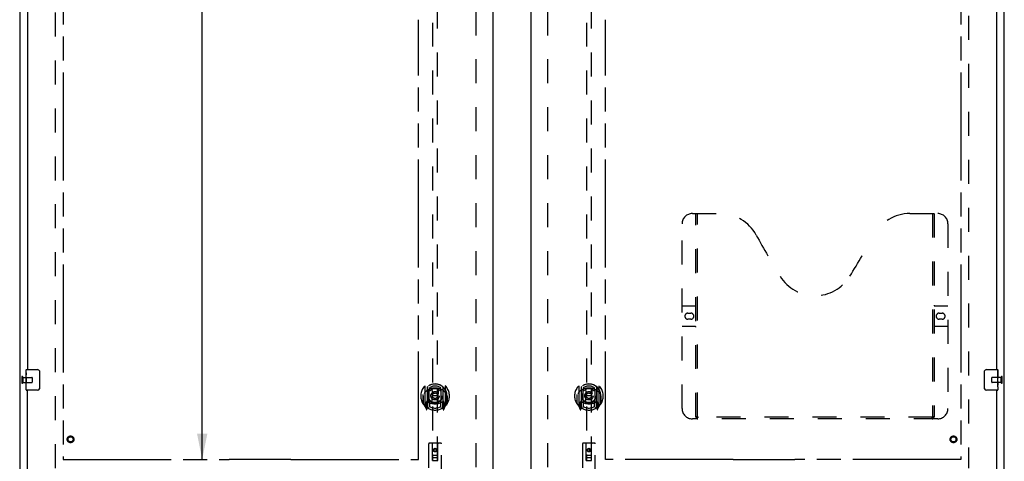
# Model space of a CAD drawing. Header units: inches. Extents: x 0 to 212, y 0 to 138.
# Tile 6 of 20: x 44 to 92, y 46 to 68. Entities that reach past the tile are written whole.
import ezdxf

# ---------------------------------------------------------------- set-up
doc = ezdxf.new("R2010")
doc.units = ezdxf.units.IN
doc.header["$LTSCALE"] = 11.6875
doc.header["$MEASUREMENT"] = 0
doc.linetypes.add('HIDDEN', pattern=[0.2, 0.1, -0.1])
doc.linetypes.add('PHANTOM', pattern=[0.8, 0.45, -0.05, 0.1, -0.05, 0.1, -0.05])
doc.layers.get('0').update_dxf_attribs({"linetype": 'CONTINUOUS'})
for name, color, linetype in [('02___PRT_ALL_AXES', 7, 'CONTINUOUS'), ('AVAILABLE_DOOR_SPACE', 7, 'CONTINUOUS'), ('DEFAULT_2', 8, 'HIDDEN'), ('DIMENSIONS', 7, 'CONTINUOUS')]:
    doc.layers.add(name, color=color, linetype=linetype)
doc.styles.get("Standard").update_dxf_attribs({"font": 'arial.ttf'})
doc.dimstyles.new('DIMSTYLE_1', dxfattribs={"dimtxt": 0.9375, "dimasz": 1.25, "dimexe": 0.09, "dimexo": 0.07, "dimgap": 0.0375, "dimtad": 0, "dimtih": 1, "dimtoh": 1, "dimzin": 4, "dimdsep": 46, "dimtxsty": 'Standard', "dimblk": '_FILLED', "dimblk1": '_FILLED', "dimblk2": '_FILLED', "dimcen": 0.09, "dimazin": 1, "dimtfac": 1, "dimtdec": 3, "dimtofl": 0, "dimtmove": 0, "dimatfit": 3, "dimldrblk": '_FILLED', "dimfxl": 0, "dimtolj": 1, "dimtzin": 4, "dimarcsym": 0})

# ---------------------------------------------------------------- blocks, each defined once
blk = doc.blocks.new('_FILLED')
at = {"color": 0, "linetype": 'ByBlock'}
blk.add_solid([(0, 0), (-1, 0.2), (-1, -0.2)], dxfattribs=at)
blk = doc.blocks.new('*D10')
at = {"layer": 'DIMENSIONS', "color": 2, "linetype": 'Continuous'}
for p, q in [((63.235, 81.335), (61.037, 81.335)), ((66.86, 81.335), (69.36, 81.335))]:
    blk.add_line(p, q, dxfattribs=at)
at = {"layer": 'DIMENSIONS', "color": 2, "linetype": 'Continuous', "xscale": 1.25, "yscale": 1.25, "zscale": 1.25}
blk.add_blockref('_FILLED', (63.235, 81.335), dxfattribs=at)
at = {"layer": 'DIMENSIONS', "color": 2, "linetype": 'Continuous', "xscale": 1.25, "yscale": 1.25, "zscale": 1.25, "rotation": 180}
blk.add_blockref('_FILLED', (66.86, 81.335), dxfattribs=at)
at = {"layer": 'DIMENSIONS', "color": 2, "linetype": 'Continuous', "insert": (60.568, 81.804), "char_height": 0.9375, "width": 2.54763, "attachment_point": 3, "line_spacing_factor": 0.9}
blk.add_mtext('3.63', dxfattribs=at)
blk = doc.blocks.new('*D11')
at = {"layer": 'DIMENSIONS', "color": 2, "linetype": 'Continuous'}
for p, q in [((52.779, 102.375), (51.57, 102.375)), ((52.695, 102.375), (52.695, 75.188)), ((52.695, 46.125), (52.695, 71.907))]:
    blk.add_line(p, q, dxfattribs=at)
at = {"layer": 'DIMENSIONS', "color": 2, "linetype": 'Continuous', "xscale": 1.25, "yscale": 1.25, "zscale": 1.25}
for p, rotation in [((52.695, 102.375), 90), ((52.695, 46.125), 270)]:
    blk.add_blockref('_FILLED', p, dxfattribs=dict(at, rotation=rotation))
at = {"layer": 'DIMENSIONS', "color": 2, "linetype": 'Continuous', "insert": (52.695, 74.719), "char_height": 0.9375, "width": 3.27602, "attachment_point": 2, "line_spacing_factor": 0.9}
blk.add_mtext('56.25\\Ptyp.', dxfattribs=at)
blk = doc.blocks.new('*D12')
at = {"layer": 'DIMENSIONS', "color": 2, "linetype": 'Continuous'}
for p, q in [((52.695, 46.125), (52.695, 48.625)), ((52.695, 45), (52.695, 42.337)), ((52.695, 42.337), (53.789, 42.337))]:
    blk.add_line(p, q, dxfattribs=at)
at = {"layer": 'DIMENSIONS', "color": 2, "linetype": 'Continuous', "xscale": 1.25, "yscale": 1.25, "zscale": 1.25}
for p, rotation in [((52.695, 46.125), 270), ((52.695, 45), 90)]:
    blk.add_blockref('_FILLED', p, dxfattribs=dict(at, rotation=rotation))
at = {"layer": 'DIMENSIONS', "color": 2, "linetype": 'Continuous', "insert": (54.257, 42.805), "char_height": 0.9375, "width": 2.54763, "attachment_point": 1, "line_spacing_factor": 0.9}
blk.add_mtext('1.13', dxfattribs=at)

msp = doc.modelspace()

# ---------------------------------------------------------------- linework, layer by layer
at = {"color": 3, "linetype": 'Continuous'}
for p, q in [((43.798, 104.146), (43.798, 44.354)), ((91.798, 44.354), (91.798, 104.146)), ((66.86, 103.396), (66.86, 45.104)), ((68.735, 45.104), (68.735, 103.396)), ((44.173, 73.75), (44.173, 50.5)), ((91.423, 73.75), (91.423, 50.5)), ((44.173, 45.104), (44.173, 49.5)), ((91.423, 49.5), (91.423, 45.104))]:
    msp.add_line(p, q, dxfattribs=at)
at = {"color": 7, "linetype": 'Continuous'}
for p, q in [((44.113, 50.34), (44.113, 50.485)), ((44.128, 50.5), (44.668, 50.5)), ((44.767, 50.4), (44.767, 49.6)), ((90.828, 49.6), (90.828, 50.4)), ((90.928, 50.5), (91.468, 50.5)), ((91.483, 50.485), (91.483, 50.346)), ((44.113, 50.082), (44.113, 50.116)), ((91.483, 50.116), (91.483, 50.084)), ((44.113, 49.885), (44.113, 49.916)), ((44.113, 49.515), (44.113, 49.655)), ((44.668, 49.5), (44.128, 49.5)), ((91.468, 49.5), (90.928, 49.5)), ((91.483, 49.919), (91.483, 49.885)), ((91.483, 49.661), (91.483, 49.515))]:
    msp.add_line(p, q, dxfattribs=at)
for points in [[(44.761, 50.437), (44.763, 50.431), (44.764, 50.425), (44.766, 50.419), (44.767, 50.413), (44.767, 50.407), (44.767, 50.4)], [(90.828, 50.4), (90.828, 50.407), (90.828, 50.413), (90.829, 50.419), (90.831, 50.425), (90.832, 50.431), (90.834, 50.437)], [(44.767, 49.6), (44.767, 49.594), (44.767, 49.588), (44.766, 49.582), (44.764, 49.576), (44.763, 49.57), (44.761, 49.564)], [(90.834, 49.564), (90.832, 49.57), (90.831, 49.576), (90.829, 49.582), (90.828, 49.588), (90.828, 49.594), (90.828, 49.6)]]:
    msp.add_lwpolyline(points, dxfattribs=at)
for centre, radius, start, end in [((44.128, 50.485), 0.015, 90, 180), ((44.668, 50.4), 0.1, 21.1999, 90), ((90.928, 50.4), 0.1, 90, 158.7946), ((91.468, 50.485), 0.015, 0, 90), ((44.128, 49.515), 0.015, 180, 270), ((44.668, 49.6), 0.1, 270, 338.7946), ((90.928, 49.6), 0.1, 201.1999, 270), ((91.468, 49.515), 0.015, 270, 360)]:
    msp.add_arc(centre, radius, start, end, dxfattribs=at)
at = {"layer": '02___PRT_ALL_AXES', "color": 7, "linetype": 'Continuous'}
for p, q in [((44.113, 50.34), (44.113, 50.485)), ((91.483, 49.922), (91.483, 50.485)), ((44.113, 50.082), (44.113, 50.339)), ((44.118, 50.283), (44.113, 50.283)), ((44.113, 50.116), (44.119, 50.116)), ((44.113, 49.515), (44.113, 50.079)), ((44.114, 50.053), (44.113, 50.053)), ((44.113, 49.921), (44.118, 49.921)), ((44.114, 50.055), (44.116, 50.033)), ((44.119, 50.116), (44.119, 50.252)), ((91.483, 50.346), (91.476, 50.346)), ((91.476, 50.346), (91.476, 50.116)), ((91.483, 50.179), (91.476, 50.179)), ((91.483, 50.116), (91.476, 50.116)), ((91.483, 50.08), (91.477, 50.08)), ((91.481, 49.946), (91.479, 49.968)), ((91.481, 49.948), (91.483, 49.948)), ((44.113, 49.885), (44.119, 49.885)), ((44.113, 49.822), (44.119, 49.822)), ((44.113, 49.655), (44.119, 49.655)), ((44.119, 49.655), (44.119, 49.885)), ((91.483, 49.885), (91.476, 49.885)), ((91.476, 49.885), (91.476, 49.749)), ((91.477, 49.717), (91.483, 49.717)), ((91.483, 49.662), (91.483, 49.919)), ((91.483, 49.661), (91.483, 49.515))]:
    msp.add_line(p, q, dxfattribs=at)
at = {"layer": '02___PRT_ALL_AXES', "color": 8, "linetype": 'HIDDEN'}
for p, q in [((43.945, 50.124), (43.945, 49.876)), ((43.945, 50.124), (44.392, 50.124)), ((91.651, 50.124), (91.204, 50.124)), ((91.651, 49.876), (91.651, 50.124)), ((43.945, 49.876), (44.392, 49.876)), ((91.651, 49.876), (91.204, 49.876))]:
    msp.add_line(p, q, dxfattribs=at)
at = {"layer": '02___PRT_ALL_AXES', "color": 7, "linetype": 'Continuous'}
for points in [[(44.113, 50.34), (44.113, 50.336), (44.113, 50.331), (44.114, 50.326), (44.115, 50.313)], [(44.113, 50.082), (44.113, 50.074), (44.113, 50.065), (44.114, 50.055)], [(44.115, 50.313), (44.116, 50.305), (44.117, 50.297), (44.118, 50.289)], [(44.116, 50.033), (44.117, 50.021), (44.118, 50.009), (44.118, 49.997), (44.119, 49.984), (44.119, 49.971), (44.119, 49.958), (44.119, 49.946), (44.119, 49.933), (44.118, 49.92), (44.118, 49.908), (44.117, 49.896)], [(44.118, 50.289), (44.119, 50.28), (44.119, 50.271), (44.119, 50.261), (44.119, 50.252)], [(91.479, 49.968), (91.478, 49.98), (91.477, 49.992), (91.477, 50.004), (91.476, 50.017), (91.476, 50.03), (91.476, 50.042), (91.476, 50.055), (91.476, 50.068), (91.477, 50.081), (91.477, 50.093), (91.478, 50.105)], [(91.483, 49.919), (91.482, 49.927), (91.482, 49.936), (91.481, 49.946)], [(91.477, 49.712), (91.477, 49.721), (91.476, 49.73), (91.476, 49.74), (91.476, 49.749)], [(91.48, 49.688), (91.479, 49.696), (91.478, 49.704), (91.477, 49.712)], [(91.483, 49.661), (91.482, 49.665), (91.482, 49.669), (91.481, 49.675), (91.48, 49.688)]]:
    msp.add_lwpolyline(points, dxfattribs=at)
at = {"layer": '02___PRT_ALL_AXES', "color": 8, "linetype": 'HIDDEN'}
for centre, radius in [((46.277, 47.104), 0.124), ((89.319, 47.104), 0.124), ((64.048, 46.578), 0.085), ((71.548, 46.578), 0.085)]:
    msp.add_circle(centre, radius, dxfattribs=at)
at = {"layer": '02___PRT_ALL_AXES', "color": 7, "linetype": 'Continuous'}
for centre, start_param, end_param in [((91.22, 50.084), 0, 0.179988), ((44.376, 49.916), 3.141593, 3.321581)]:
    msp.add_ellipse(centre, major_axis=(0.263, 0), ratio=0.432808, start_param=start_param, end_param=end_param, dxfattribs=at)
at = {"layer": 'AVAILABLE_DOOR_SPACE', "color": 4, "linetype": 'PHANTOM'}
for p, q in [((45.923, 102.375), (45.923, 46.125)), ((89.673, 102.375), (89.673, 46.125)), ((63.235, 46.125), (63.235, 67.549)), ((72.36, 46.125), (72.36, 67.549)), ((45.923, 46.125), (54.016, 46.125)), ((57.016, 46.126), (54.016, 46.126)), ((54.016, 46.126), (54.016, 46.125)), ((57.016, 46.125), (57.016, 46.126)), ((57.016, 46.125), (63.235, 46.125)), ((78.579, 46.125), (72.36, 46.125)), ((78.579, 46.126), (81.579, 46.126)), ((78.579, 46.125), (78.579, 46.126)), ((81.579, 46.126), (81.579, 46.125)), ((89.673, 46.125), (81.579, 46.125))]:
    msp.add_line(p, q, dxfattribs=at)
at = {"layer": 'DEFAULT_2', "color": 8, "linetype": 'HIDDEN'}
for p, q in [((45.548, 45.698), (45.548, 102.802)), ((66.048, 45.75), (66.048, 102.75)), ((69.548, 45.75), (69.548, 102.75)), ((90.048, 102.802), (90.048, 45.698)), ((63.923, 72.08), (63.923, 46.078)), ((64.173, 46.078), (64.173, 72.08)), ((71.423, 72.08), (71.423, 46.078)), ((71.673, 46.078), (71.673, 72.08)), ((76.589, 58.104), (77.944, 58.104)), ((76.764, 48.194), (76.764, 58.104)), ((76.844, 48.224), (76.844, 58.104)), ((87.194, 58.104), (88.549, 58.104)), ((88.294, 58.104), (88.294, 48.224)), ((88.374, 58.104), (88.374, 48.194)), ((76.089, 48.604), (76.089, 57.604)), ((89.049, 57.604), (89.049, 48.604)), ((76.089, 53.604), (76.724, 53.604)), ((88.414, 53.604), (89.049, 53.604)), ((76.375, 53.254), (76.512, 53.254)), ((76.512, 52.954), (76.375, 52.954)), ((88.625, 53.254), (88.762, 53.254)), ((88.762, 52.954), (88.625, 52.954)), ((76.724, 52.604), (76.089, 52.604)), ((89.049, 52.604), (88.414, 52.604)), ((43.902, 50.142), (43.902, 49.858)), ((43.945, 50.142), (43.945, 49.858)), ((44.402, 50.114), (44.402, 49.886)), ((91.194, 49.886), (91.194, 50.114)), ((91.651, 49.858), (91.651, 50.142)), ((91.694, 49.858), (91.694, 50.142)), ((63.548, 49.706), (63.548, 48.738)), ((63.665, 49.652), (63.665, 48.636)), ((63.673, 49.652), (63.673, 48.649)), ((63.765, 48.904), (63.765, 49.535)), ((63.773, 49.612), (63.773, 49.51)), ((63.885, 49.561), (63.915, 49.222)), ((64.21, 49.561), (64.18, 49.222)), ((64.323, 49.51), (64.323, 49.612)), ((64.33, 49.535), (64.33, 48.904)), ((64.423, 49.652), (64.423, 48.649)), ((64.43, 49.652), (64.43, 48.636)), ((64.548, 48.738), (64.548, 49.706)), ((71.048, 49.706), (71.048, 48.738)), ((71.165, 49.652), (71.165, 48.636)), ((71.173, 49.652), (71.173, 48.649)), ((71.265, 48.904), (71.265, 49.535)), ((71.273, 49.612), (71.273, 49.51)), ((71.385, 49.561), (71.415, 49.222)), ((71.71, 49.561), (71.68, 49.222)), ((71.823, 49.51), (71.823, 49.612)), ((71.83, 49.535), (71.83, 48.904)), ((71.923, 49.652), (71.923, 48.649)), ((71.93, 49.652), (71.93, 48.636)), ((72.048, 48.738), (72.048, 49.706)), ((63.465, 49.222), (63.48, 49.222)), ((63.465, 49.222), (63.465, 48.834)), ((63.473, 49.294), (63.473, 49.296)), ((63.473, 48.836), (63.473, 49.294)), ((63.884, 48.878), (63.915, 49.222)), ((64.18, 49.222), (63.915, 49.222)), ((64.211, 48.878), (64.18, 49.222)), ((64.63, 49.222), (64.615, 49.222)), ((64.623, 49.294), (64.622, 49.296)), ((64.623, 48.836), (64.623, 49.294)), ((64.63, 49.222), (64.63, 48.834)), ((70.965, 49.222), (70.98, 49.222)), ((70.965, 49.222), (70.965, 48.834)), ((70.973, 49.294), (70.973, 49.296)), ((70.973, 48.836), (70.973, 49.294)), ((71.384, 48.878), (71.415, 49.222)), ((71.68, 49.222), (71.415, 49.222)), ((71.711, 48.878), (71.68, 49.222)), ((72.13, 49.222), (72.115, 49.222)), ((72.123, 49.294), (72.122, 49.296)), ((72.123, 48.836), (72.123, 49.294)), ((72.13, 49.222), (72.13, 48.834)), ((63.552, 48.728), (63.622, 48.552)), ((63.665, 48.893), (63.605, 48.893)), ((63.605, 48.893), (63.605, 48.743)), ((63.605, 48.743), (63.665, 48.743)), ((63.643, 48.821), (63.613, 48.776)), ((63.618, 48.768), (63.673, 48.768)), ((63.643, 48.657), (63.648, 48.654)), ((63.651, 48.555), (63.665, 48.636)), ((63.743, 48.599), (63.673, 48.708)), ((63.675, 48.881), (63.675, 48.674)), ((63.765, 48.894), (63.693, 48.894)), ((63.761, 48.901), (63.695, 48.901)), ((63.773, 48.948), (63.773, 48.696)), ((64.323, 48.696), (64.323, 48.948)), ((64.403, 48.894), (64.33, 48.894)), ((64.4, 48.901), (64.334, 48.901)), ((64.423, 48.708), (64.353, 48.599)), ((64.42, 48.674), (64.42, 48.881)), ((64.423, 48.768), (64.478, 48.768)), ((64.49, 48.893), (64.43, 48.893)), ((64.43, 48.743), (64.49, 48.743)), ((64.43, 48.636), (64.444, 48.555)), ((64.451, 48.657), (64.451, 48.657)), ((64.451, 48.657), (64.452, 48.657)), ((64.451, 48.657), (64.452, 48.657)), ((64.482, 48.776), (64.452, 48.821)), ((64.473, 48.552), (64.543, 48.728)), ((64.49, 48.743), (64.49, 48.893)), ((71.052, 48.728), (71.122, 48.552)), ((71.165, 48.893), (71.105, 48.893)), ((71.105, 48.893), (71.105, 48.743)), ((71.105, 48.743), (71.165, 48.743)), ((71.143, 48.821), (71.113, 48.776)), ((71.118, 48.768), (71.173, 48.768)), ((71.143, 48.657), (71.148, 48.654)), ((71.151, 48.555), (71.165, 48.636)), ((71.243, 48.599), (71.173, 48.708)), ((71.175, 48.881), (71.175, 48.674)), ((71.265, 48.894), (71.193, 48.894)), ((71.261, 48.901), (71.195, 48.901)), ((71.273, 48.948), (71.273, 48.696)), ((71.823, 48.696), (71.823, 48.948)), ((71.903, 48.894), (71.83, 48.894)), ((71.9, 48.901), (71.834, 48.901)), ((71.923, 48.708), (71.853, 48.599)), ((71.92, 48.674), (71.92, 48.881)), ((71.923, 48.768), (71.978, 48.768)), ((71.99, 48.893), (71.93, 48.893)), ((71.93, 48.743), (71.99, 48.743)), ((71.93, 48.636), (71.944, 48.555)), ((71.951, 48.657), (71.951, 48.657)), ((71.951, 48.657), (71.952, 48.657)), ((71.951, 48.657), (71.952, 48.657)), ((71.982, 48.776), (71.952, 48.821)), ((71.973, 48.552), (72.043, 48.728)), ((71.99, 48.743), (71.99, 48.893)), ((88.549, 48.104), (76.589, 48.104)), ((88.29, 48.184), (76.847, 48.184)), ((63.735, 46.888), (63.735, 45.163)), ((64.33, 46.918), (63.765, 46.918)), ((63.921, 46.078), (63.918, 46.888)), ((64.048, 46.65), (63.985, 46.614)), ((63.985, 46.614), (63.995, 46.609)), ((63.985, 46.614), (63.985, 46.542)), ((64.048, 46.639), (63.995, 46.609)), ((63.995, 46.609), (63.995, 46.548)), ((64.11, 46.614), (64.048, 46.65)), ((64.048, 46.65), (64.048, 46.639)), ((64.1, 46.609), (64.048, 46.639)), ((64.11, 46.614), (64.1, 46.609)), ((64.1, 46.548), (64.1, 46.609)), ((64.11, 46.542), (64.11, 46.614)), ((64.174, 46.078), (64.178, 46.888)), ((64.36, 45.163), (64.36, 46.888)), ((71.235, 46.888), (71.235, 45.163)), ((71.83, 46.918), (71.265, 46.918)), ((71.421, 46.078), (71.418, 46.888)), ((71.548, 46.65), (71.485, 46.614)), ((71.485, 46.614), (71.495, 46.609)), ((71.485, 46.614), (71.485, 46.542)), ((71.548, 46.639), (71.495, 46.609)), ((71.495, 46.609), (71.495, 46.548)), ((71.61, 46.614), (71.548, 46.65)), ((71.548, 46.65), (71.548, 46.639)), ((71.6, 46.609), (71.548, 46.639)), ((71.61, 46.614), (71.6, 46.609)), ((71.6, 46.548), (71.6, 46.609)), ((71.61, 46.542), (71.61, 46.614)), ((71.674, 46.078), (71.678, 46.888)), ((71.86, 45.163), (71.86, 46.888)), ((63.92, 46.328), (64.175, 46.328)), ((64.133, 46.203), (63.963, 46.203)), ((63.985, 46.542), (63.995, 46.548)), ((63.985, 46.542), (64.048, 46.506)), ((63.995, 46.548), (64.048, 46.518)), ((64.048, 46.518), (64.1, 46.548)), ((64.048, 46.506), (64.11, 46.542)), ((64.048, 46.506), (64.048, 46.518)), ((64.11, 46.542), (64.1, 46.548)), ((71.42, 46.328), (71.675, 46.328)), ((71.633, 46.203), (71.463, 46.203)), ((71.485, 46.542), (71.495, 46.548)), ((71.485, 46.542), (71.548, 46.506)), ((71.495, 46.548), (71.548, 46.518)), ((71.548, 46.518), (71.6, 46.548)), ((71.548, 46.506), (71.61, 46.542)), ((71.548, 46.506), (71.548, 46.518)), ((71.61, 46.542), (71.6, 46.548)), ((63.921, 46.078), (63.923, 46.078)), ((63.923, 46.078), (64.173, 46.078)), ((64.173, 46.078), (64.174, 46.078)), ((71.421, 46.078), (71.423, 46.078)), ((71.423, 46.078), (71.673, 46.078)), ((71.673, 46.078), (71.674, 46.078))]:
    msp.add_line(p, q, dxfattribs=at)
for points in [[(63.86, 49.579), (63.865, 49.58), (63.87, 49.582), (63.876, 49.583), (63.881, 49.584), (63.887, 49.586), (63.892, 49.587), (63.898, 49.588), (63.903, 49.589), (63.909, 49.59), (63.914, 49.592), (63.92, 49.593), (63.925, 49.594), (63.931, 49.595), (63.936, 49.595), (63.942, 49.596), (63.947, 49.597), (63.953, 49.598), (63.958, 49.599), (63.964, 49.599), (63.969, 49.6), (63.975, 49.601), (63.98, 49.601), (63.986, 49.602), (63.992, 49.602), (63.997, 49.603), (64.003, 49.603), (64.008, 49.603), (64.014, 49.604), (64.02, 49.604), (64.025, 49.604), (64.031, 49.604), (64.036, 49.604), (64.042, 49.604), (64.048, 49.604), (64.053, 49.604), (64.059, 49.604), (64.064, 49.604), (64.07, 49.604), (64.075, 49.604), (64.081, 49.604), (64.087, 49.603), (64.092, 49.603), (64.098, 49.603), (64.103, 49.602), (64.109, 49.602), (64.115, 49.601), (64.12, 49.601), (64.126, 49.6), (64.131, 49.599), (64.137, 49.599), (64.142, 49.598), (64.148, 49.597), (64.153, 49.596), (64.159, 49.595), (64.164, 49.595), (64.17, 49.594), (64.176, 49.593), (64.181, 49.592), (64.187, 49.59), (64.192, 49.589), (64.197, 49.588), (64.203, 49.587), (64.208, 49.586), (64.214, 49.584), (64.219, 49.583), (64.225, 49.582), (64.23, 49.58), (64.235, 49.579)], [(71.36, 49.579), (71.365, 49.58), (71.37, 49.582), (71.376, 49.583), (71.381, 49.584), (71.387, 49.586), (71.392, 49.587), (71.398, 49.588), (71.403, 49.589), (71.409, 49.59), (71.414, 49.592), (71.42, 49.593), (71.425, 49.594), (71.431, 49.595), (71.436, 49.595), (71.442, 49.596), (71.447, 49.597), (71.453, 49.598), (71.458, 49.599), (71.464, 49.599), (71.469, 49.6), (71.475, 49.601), (71.48, 49.601), (71.486, 49.602), (71.492, 49.602), (71.497, 49.603), (71.503, 49.603), (71.508, 49.603), (71.514, 49.604), (71.52, 49.604), (71.525, 49.604), (71.531, 49.604), (71.536, 49.604), (71.542, 49.604), (71.548, 49.604), (71.553, 49.604), (71.559, 49.604), (71.564, 49.604), (71.57, 49.604), (71.575, 49.604), (71.581, 49.604), (71.587, 49.603), (71.592, 49.603), (71.598, 49.603), (71.603, 49.602), (71.609, 49.602), (71.615, 49.601), (71.62, 49.601), (71.626, 49.6), (71.631, 49.599), (71.637, 49.599), (71.642, 49.598), (71.648, 49.597), (71.653, 49.596), (71.659, 49.595), (71.664, 49.595), (71.67, 49.594), (71.676, 49.593), (71.681, 49.592), (71.687, 49.59), (71.692, 49.589), (71.697, 49.588), (71.703, 49.587), (71.708, 49.586), (71.714, 49.584), (71.719, 49.583), (71.725, 49.582), (71.73, 49.58), (71.735, 49.579)], [(63.593, 49.437), (63.592, 49.436), (63.59, 49.434), (63.589, 49.433), (63.587, 49.431), (63.585, 49.43), (63.584, 49.428), (63.582, 49.427), (63.58, 49.425), (63.579, 49.423), (63.577, 49.421), (63.575, 49.419), (63.573, 49.417), (63.571, 49.415), (63.569, 49.413), (63.567, 49.411), (63.565, 49.408), (63.563, 49.406), (63.561, 49.403), (63.559, 49.401), (63.557, 49.398), (63.555, 49.395), (63.552, 49.392), (63.55, 49.389), (63.548, 49.386), (63.545, 49.383), (63.543, 49.379), (63.54, 49.375), (63.538, 49.372), (63.535, 49.368), (63.533, 49.364), (63.53, 49.36), (63.527, 49.355), (63.524, 49.35), (63.521, 49.346), (63.518, 49.341), (63.515, 49.335)], [(64.58, 49.335), (64.577, 49.341), (64.574, 49.346), (64.571, 49.35), (64.568, 49.355), (64.565, 49.359), (64.563, 49.364), (64.56, 49.368), (64.557, 49.372), (64.555, 49.375), (64.552, 49.379), (64.55, 49.383), (64.547, 49.386), (64.545, 49.389), (64.543, 49.392), (64.54, 49.395), (64.538, 49.398), (64.536, 49.401), (64.534, 49.403), (64.532, 49.406), (64.53, 49.408), (64.528, 49.411), (64.526, 49.413), (64.524, 49.415), (64.522, 49.417), (64.52, 49.419), (64.518, 49.421), (64.516, 49.423), (64.515, 49.425), (64.513, 49.427), (64.511, 49.428), (64.51, 49.43), (64.508, 49.431), (64.506, 49.433), (64.505, 49.434), (64.503, 49.436), (64.502, 49.437)], [(71.093, 49.437), (71.092, 49.436), (71.09, 49.434), (71.089, 49.433), (71.087, 49.431), (71.085, 49.43), (71.084, 49.428), (71.082, 49.427), (71.08, 49.425), (71.079, 49.423), (71.077, 49.421), (71.075, 49.419), (71.073, 49.417), (71.071, 49.415), (71.069, 49.413), (71.067, 49.411), (71.065, 49.408), (71.063, 49.406), (71.061, 49.403), (71.059, 49.401), (71.057, 49.398), (71.055, 49.395), (71.052, 49.392), (71.05, 49.389), (71.048, 49.386), (71.045, 49.383), (71.043, 49.379), (71.04, 49.375), (71.038, 49.372), (71.035, 49.368), (71.033, 49.364), (71.03, 49.36), (71.027, 49.355), (71.024, 49.35), (71.021, 49.346), (71.018, 49.341), (71.015, 49.335)], [(72.08, 49.335), (72.077, 49.341), (72.074, 49.346), (72.071, 49.35), (72.068, 49.355), (72.065, 49.359), (72.063, 49.364), (72.06, 49.368), (72.057, 49.372), (72.055, 49.375), (72.052, 49.379), (72.05, 49.383), (72.047, 49.386), (72.045, 49.389), (72.043, 49.392), (72.04, 49.395), (72.038, 49.398), (72.036, 49.401), (72.034, 49.403), (72.032, 49.406), (72.03, 49.408), (72.028, 49.411), (72.026, 49.413), (72.024, 49.415), (72.022, 49.417), (72.02, 49.419), (72.018, 49.421), (72.016, 49.423), (72.015, 49.425), (72.013, 49.427), (72.011, 49.428), (72.01, 49.43), (72.008, 49.431), (72.006, 49.433), (72.005, 49.434), (72.003, 49.436), (72.002, 49.437)], [(76.754, 48.224), (76.77, 48.214), (76.786, 48.204), (76.801, 48.196), (76.817, 48.19), (76.832, 48.186), (76.847, 48.184)], [(88.29, 48.184), (88.305, 48.186), (88.32, 48.19), (88.336, 48.196), (88.351, 48.204), (88.367, 48.214), (88.384, 48.224)]]:
    msp.add_lwpolyline(points, dxfattribs=at)
for centre, radius in [((64.048, 49.229), 0.35), ((64.048, 49.229), 0.335), ((71.548, 49.229), 0.35), ((71.548, 49.229), 0.335), ((64.048, 49.229), 0.205), ((64.048, 49.229), 0.133), ((71.548, 49.229), 0.205), ((71.548, 49.229), 0.133), ((46.277, 47.104), 0.164), ((46.277, 47.104), 0.124), ((89.319, 47.104), 0.164), ((89.319, 47.104), 0.124), ((64.048, 46.578), 0.0845), ((71.548, 46.578), 0.0845)]:
    msp.add_circle(centre, radius, dxfattribs=at)
for centre, radius, start, end in [((76.589, 57.604), 0.5, 90, 180), ((77.944, 56.104), 2, 28.4813, 90), ((87.194, 56.104), 2, 90, 151.5187), ((88.549, 57.604), 0.5, 0, 90), ((114.252, 75.803), 39.307, 208.4813, 211.8705), ((50.885, 75.803), 39.307, 328.1295, 331.5187), ((82.569, 56.104), 2, 211.8705, 328.1295), ((76.724, 53.644), 0.04, 270, 360), ((88.414, 53.644), 0.04, 180, 270), ((76.375, 53.104), 0.15, 90, 270), ((76.512, 53.104), 0.15, 270, 90), ((88.625, 53.104), 0.15, 90, 270), ((88.762, 53.104), 0.15, 270, 90), ((76.724, 52.564), 0.04, 0, 90), ((88.414, 52.564), 0.04, 90, 180), ((43.923, 50.142), 0.0215, 0, 180), ((44.392, 50.114), 0.01, 0, 90), ((64.048, 49.222), 0.7, 305.5126, 234.4874), ((71.548, 49.222), 0.7, 305.5126, 234.4874), ((91.204, 50.114), 0.01, 90, 180), ((91.672, 50.142), 0.0215, 360, 180), ((43.923, 49.858), 0.0215, 180, 360), ((44.392, 49.886), 0.01, 270, 360), ((64.048, 49.219), 0.583, 0.2464, 179.7536), ((64.048, 49.219), 0.58, 7.6622, 172.3378), ((63.563, 49.706), 0.015, 135.0748, 180), ((64.048, 48.904), 0.7, 49.529, 130.471), ((63.68, 49.652), 0.015, 130.3587, 180), ((63.693, 49.652), 0.02, 129.3378, 179.9984), ((63.78, 49.535), 0.015, 112.9863, 180), ((64.048, 49.219), 0.48, 55.0461, 124.9539), ((63.803, 49.51), 0.03, 180, 311.1261), ((64.048, 49.229), 0.343, 48.8739, 131.1261), ((63.865, 49.559), 0.02, 5.0796, 105.5752), ((64.23, 49.559), 0.02, 74.4248, 174.9204), ((64.293, 49.51), 0.03, 228.8739, 360), ((64.315, 49.535), 0.015, 0, 67.0137), ((64.403, 49.652), 0.02, 0, 50.6594), ((64.415, 49.652), 0.015, 0, 49.6413), ((64.533, 49.706), 0.015, 0, 44.9252), ((71.548, 49.219), 0.583, 0.2464, 179.7536), ((71.548, 49.219), 0.58, 7.6622, 172.3378), ((71.063, 49.706), 0.015, 135.0748, 180), ((71.548, 48.904), 0.7, 49.529, 130.471), ((71.18, 49.652), 0.015, 130.3587, 180), ((71.193, 49.652), 0.02, 129.3378, 179.9984), ((71.28, 49.535), 0.015, 112.9863, 180), ((71.548, 49.219), 0.48, 55.0461, 124.9539), ((71.303, 49.51), 0.03, 180, 311.1261), ((71.548, 49.229), 0.343, 48.8739, 131.1261), ((71.365, 49.559), 0.02, 5.0796, 105.5752), ((71.73, 49.559), 0.02, 74.4248, 174.9204), ((71.793, 49.51), 0.03, 228.8739, 360), ((71.815, 49.535), 0.015, 0, 67.0137), ((71.903, 49.652), 0.02, 0, 50.6594), ((71.915, 49.652), 0.015, 0, 49.6413), ((72.033, 49.706), 0.015, 0, 44.9252), ((91.204, 49.886), 0.01, 180, 270), ((91.672, 49.858), 0.0215, 180, 0), ((63.493, 49.294), 0.02, 172.3378, 180), ((64.048, 49.534), 0.7, 233.2319, 306.7681), ((63.803, 48.948), 0.03, 48.8739, 180), ((64.048, 49.229), 0.343, 228.8739, 311.1261), ((64.293, 48.948), 0.03, 0, 131.1261), ((64.603, 49.294), 0.02, 0, 7.6622), ((70.993, 49.294), 0.02, 172.3378, 180), ((71.548, 49.534), 0.7, 233.2319, 306.7681), ((71.303, 48.948), 0.03, 48.8739, 180), ((71.548, 49.229), 0.343, 228.8739, 311.1261), ((71.793, 48.948), 0.03, 0, 131.1261), ((72.103, 49.294), 0.02, 0, 7.6622), ((63.493, 48.836), 0.02, 180, 215.2961), ((64.048, 49.229), 0.7, 215.2961, 324.7039), ((63.563, 48.738), 0.015, 180, 224.9252), ((63.618, 48.773), 0.005, 147.3208, 270), ((63.636, 48.558), 0.015, 201.8041, 350), ((63.653, 48.668), 0.02, 234.4874, 360), ((63.485, 48.923), 0.188, 327.3208, 360), ((63.655, 48.674), 0.02, 234.7457, 360), ((63.693, 48.874), 0.02, 90, 180), ((63.693, 48.649), 0.02, 180, 238.5295), ((63.695, 48.881), 0.02, 90, 180), ((63.761, 48.881), 0.02, 66.536, 90), ((63.78, 48.904), 0.015, 180, 247.0137), ((64.048, 49.541), 0.7, 246.536, 293.464), ((64.048, 49.229), 0.6, 242.7204, 297.2796), ((63.864, 48.88), 0.02, 254.3869, 354.9204), ((64.231, 48.88), 0.02, 185.0796, 285.6131), ((64.315, 48.904), 0.015, 292.9863, 360), ((64.334, 48.881), 0.02, 90, 113.464), ((64.4, 48.881), 0.02, 0, 90), ((64.403, 48.874), 0.02, 0, 90), ((64.403, 48.649), 0.02, 301.4688, 359.9992), ((64.44, 48.674), 0.02, 180, 305.2543), ((64.611, 48.923), 0.188, 180, 212.6792), ((64.443, 48.668), 0.02, 180, 305.5126), ((64.459, 48.558), 0.015, 190, 338.1959), ((64.478, 48.773), 0.005, 270, 32.6792), ((64.533, 48.738), 0.015, 315.0748, 360), ((64.603, 48.836), 0.02, 324.7039, 360), ((70.993, 48.836), 0.02, 180, 215.2961), ((71.548, 49.229), 0.7, 215.2961, 324.7039), ((71.063, 48.738), 0.015, 180, 224.9252), ((71.118, 48.773), 0.005, 147.3208, 270), ((71.136, 48.558), 0.015, 201.8041, 350), ((71.153, 48.668), 0.02, 234.4874, 360), ((70.985, 48.923), 0.188, 327.3208, 360), ((71.155, 48.674), 0.02, 234.7457, 360), ((71.193, 48.874), 0.02, 90, 180), ((71.193, 48.649), 0.02, 180, 238.5295), ((71.195, 48.881), 0.02, 90, 180), ((71.261, 48.881), 0.02, 66.536, 90), ((71.28, 48.904), 0.015, 180, 247.0137), ((71.548, 49.541), 0.7, 246.536, 293.464), ((71.548, 49.229), 0.6, 242.7204, 297.2796), ((71.364, 48.88), 0.02, 254.3869, 354.9204), ((71.731, 48.88), 0.02, 185.0796, 285.6131), ((71.815, 48.904), 0.015, 292.9863, 360), ((71.834, 48.881), 0.02, 90, 113.464), ((71.9, 48.881), 0.02, 0, 90), ((71.903, 48.874), 0.02, 0, 90), ((71.903, 48.649), 0.02, 301.4688, 359.9992), ((71.94, 48.674), 0.02, 180, 305.2543), ((72.111, 48.923), 0.188, 180, 212.6792), ((71.943, 48.668), 0.02, 180, 305.5126), ((71.959, 48.558), 0.015, 190, 338.1959), ((71.978, 48.773), 0.005, 270, 32.6792), ((72.033, 48.738), 0.015, 315.0748, 360), ((72.103, 48.836), 0.02, 324.7039, 360), ((76.589, 48.604), 0.5, 180, 270), ((88.549, 48.604), 0.5, 270, 360), ((76.854, 48.194), 0.09, 180, 270), ((76.884, 48.224), 0.04, 180, 270), ((88.254, 48.224), 0.04, 270, 360), ((88.284, 48.194), 0.09, 270, 360), ((63.765, 46.888), 0.03, 90, 180), ((63.888, 46.888), 0.03, 0, 90), ((64.208, 46.888), 0.03, 90, 180), ((64.33, 46.888), 0.03, 0, 90), ((71.265, 46.888), 0.03, 90, 180), ((71.388, 46.888), 0.03, 0, 90), ((71.708, 46.888), 0.03, 90, 180), ((71.83, 46.888), 0.03, 0, 90), ((63.963, 46.163), 0.04, 90, 180), ((63.963, 46.118), 0.04, 180, 270), ((64.133, 46.163), 0.04, 0, 90), ((64.133, 46.118), 0.04, 270, 360), ((71.463, 46.163), 0.04, 90, 180), ((71.463, 46.118), 0.04, 180, 270), ((71.633, 46.163), 0.04, 0, 90), ((71.633, 46.118), 0.04, 270, 360)]:
    msp.add_arc(centre, radius, start, end, dxfattribs=at)

# ---------------------------------------------------------------- dimensions: what is measured, and where the dimension line sits
at = {"layer": 'DIMENSIONS', "color": 2, "linetype": 'Continuous'}
dim = msp.add_linear_dim(base=(52.695, 46.125), p1=(51.5, 102.375), p2=(45.923, 46.125), angle=270, text='<>\\Ptyp.', dimstyle='DIMSTYLE_1', dxfattribs=at)
dim.commit()
dim.dimension.update_dxf_attribs({"geometry": '*D11', "text_midpoint": (52.695, 73.547), "dimtype": 160})
dim = msp.add_linear_dim(base=(66.860014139, 81.335318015), p1=(63.235014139, 102.375420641), p2=(66.860014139, 45.124420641), dimstyle='DIMSTYLE_1', dxfattribs=at)
dim.commit()
dim.dimension.update_dxf_attribs({"geometry": '*D10', "text_midpoint": (59.293125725, 81.330090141), "dimtype": 160})
dim = msp.add_linear_dim(base=(52.69484137, 45.000420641), p1=(45.922514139, 46.125420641), p2=(66.798014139, 45.000420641), angle=270, dimstyle='DIMSTYLE_1', dxfattribs=at)
dim.commit()
dim.dimension.update_dxf_attribs({"geometry": '*D12', "text_midpoint": (55.571762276, 42.33146019), "dimtype": 160})

doc.saveas('drawing.dxf')
